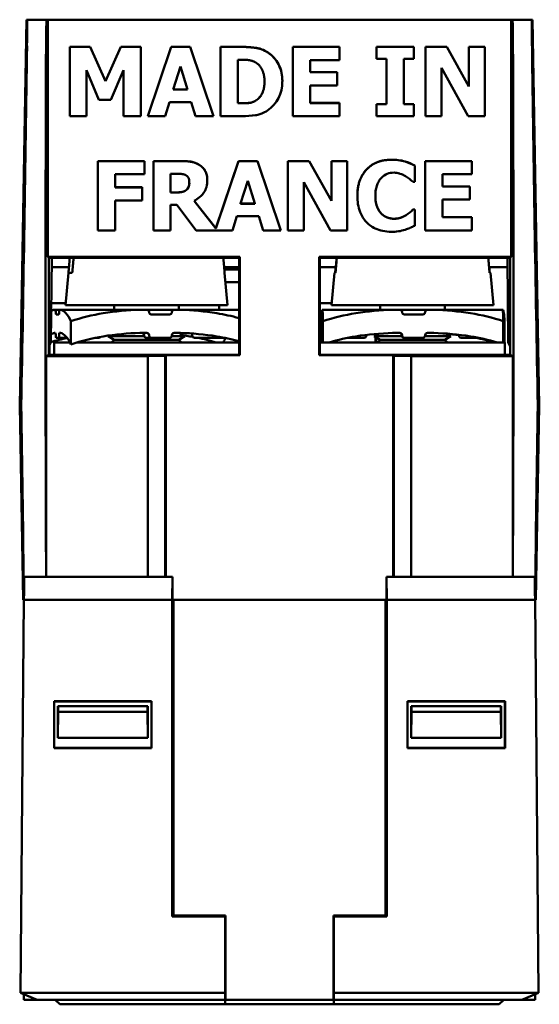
# Model space of a CAD drawing. Header units: millimetres. Extents: x 35 to 163, y 156 to 259.
# Tile 4 of 4: x 141 to 163, y 217 to 259. Entities that reach past the tile are written whole.
import ezdxf

# ---------------------------------------------------------------- set-up
doc = ezdxf.new("R2010")
doc.units = ezdxf.units.MM
doc.layers.add('Arêtes visibles(celduc)', color=7, linetype='Continuous', lineweight=50)

msp = doc.modelspace()

# ---------------------------------------------------------------- linework, layer by layer
at = {"layer": 'Arêtes visibles(celduc)'}
for p, q in [((140.615, 242.695), (140.906, 259.393)), ((140.922, 259.393), (140.906, 259.393)), ((140.925, 259.393), (140.922, 259.393)), ((141.78, 259.393), (140.925, 259.393)), ((141.783, 259.393), (141.78, 259.393)), ((141.828, 259.393), (141.783, 259.393)), ((161.875, 259.393), (141.828, 259.393)), ((141.829, 249.132), (141.828, 259.393)), ((161.875, 259.393), (161.874, 249.132)), ((161.92, 259.393), (161.875, 259.393)), ((161.924, 259.393), (161.92, 259.393)), ((162.778, 259.393), (161.924, 259.393)), ((162.782, 259.393), (162.778, 259.393)), ((162.797, 259.393), (162.782, 259.393)), ((163.088, 242.695), (162.797, 259.393)), ((142.789, 255.218), (142.789, 258.218)), ((142.789, 258.218), (143.657, 258.218)), ((142.789, 258.215), (143.657, 258.215)), ((143.657, 258.218), (143.657, 258.215)), ((143.657, 258.218), (144.323, 256.738)), ((143.657, 258.215), (144.323, 256.734)), ((144.323, 256.738), (144.984, 258.218)), ((144.323, 256.734), (144.984, 258.215)), ((144.984, 258.218), (144.984, 258.215)), ((144.984, 258.218), (145.852, 258.218)), ((144.984, 258.215), (145.852, 258.215)), ((145.852, 258.218), (145.852, 255.218)), ((146.151, 255.218), (147.165, 258.218)), ((146.152, 255.218), (147.165, 258.215)), ((147.165, 258.218), (147.987, 258.218)), ((147.165, 258.218), (147.165, 258.215)), ((147.165, 258.215), (147.987, 258.215)), ((147.987, 258.218), (149.001, 255.218)), ((147.987, 258.218), (147.987, 258.215)), ((147.987, 258.215), (149, 255.218)), ((149.3, 258.218), (150.228, 258.218)), ((149.3, 255.218), (149.3, 258.218)), ((149.3, 258.215), (150.228, 258.215)), ((152.424, 255.218), (152.424, 258.218)), ((152.424, 258.218), (154.451, 258.218)), ((152.424, 258.215), (154.451, 258.215)), ((154.451, 258.218), (154.451, 257.647)), ((156.049, 258.218), (157.663, 258.218)), ((156.049, 257.696), (156.049, 258.218)), ((156.049, 258.215), (157.663, 258.215)), ((157.663, 258.218), (157.663, 257.696)), ((158.164, 258.218), (159.087, 258.218)), ((158.164, 255.218), (158.164, 258.218)), ((158.164, 258.215), (159.087, 258.215)), ((159.087, 258.218), (159.087, 258.215)), ((159.087, 258.218), (160.045, 256.499)), ((159.087, 258.215), (160.045, 256.496)), ((160.045, 256.499), (160.045, 258.218)), ((160.045, 258.218), (160.733, 258.218)), ((160.045, 258.215), (160.733, 258.215)), ((160.733, 258.218), (160.733, 255.218)), ((147.566, 257.368), (147.258, 256.376)), ((147.873, 256.376), (147.566, 257.368)), ((150.068, 257.659), (150.053, 257.659)), ((150.053, 257.659), (150.053, 255.78)), ((153.172, 257.647), (153.172, 257.119)), ((154.451, 257.647), (153.172, 257.647)), ((156.479, 257.696), (156.049, 257.696)), ((156.479, 255.741), (156.479, 257.696)), ((157.232, 257.696), (157.232, 255.741)), ((157.663, 257.696), (157.232, 257.696)), ((158.852, 257.309), (158.852, 255.218)), ((160.009, 255.218), (158.852, 257.309)), ((144.044, 255.923), (143.499, 257.207)), ((143.499, 257.207), (143.499, 255.218)), ((145.104, 257.207), (144.559, 255.923)), ((145.104, 255.218), (145.104, 257.207)), ((153.172, 257.119), (154.352, 257.119)), ((153.172, 257.119), (153.172, 257.116)), ((153.172, 257.116), (154.352, 257.116)), ((154.352, 257.119), (154.352, 256.548)), ((144.323, 256.738), (144.323, 256.734)), ((151.203, 256.721), (151.203, 256.717)), ((154.352, 256.548), (153.172, 256.548)), ((153.172, 256.548), (153.172, 255.79)), ((160.045, 256.499), (160.045, 256.496)), ((147.258, 256.376), (147.258, 256.372)), ((147.258, 256.376), (147.873, 256.376)), ((147.258, 256.372), (147.873, 256.372)), ((147.873, 256.376), (147.873, 256.372)), ((144.559, 255.923), (144.044, 255.923)), ((147.095, 255.831), (146.905, 255.218)), ((148.038, 255.831), (147.095, 255.831)), ((148.225, 255.218), (148.038, 255.831)), ((150.053, 255.78), (150.068, 255.78)), ((150.053, 255.78), (150.053, 255.777)), ((150.053, 255.777), (150.068, 255.777)), ((153.172, 255.79), (154.451, 255.79)), ((153.172, 255.79), (153.172, 255.786)), ((153.172, 255.786), (154.451, 255.786)), ((154.451, 255.79), (154.451, 255.218)), ((156.049, 255.741), (156.479, 255.741)), ((156.049, 255.218), (156.049, 255.741)), ((156.049, 255.738), (156.479, 255.738)), ((156.479, 255.741), (156.479, 255.738)), ((157.232, 255.741), (157.232, 255.738)), ((157.232, 255.741), (157.663, 255.741)), ((157.232, 255.738), (157.663, 255.738)), ((157.663, 255.741), (157.663, 255.218)), ((143.499, 255.218), (142.789, 255.218)), ((145.852, 255.218), (145.104, 255.218)), ((146.905, 255.218), (146.151, 255.218)), ((149.001, 255.218), (148.225, 255.218)), ((150.238, 255.218), (149.3, 255.218)), ((154.451, 255.218), (152.424, 255.218)), ((157.663, 255.218), (156.049, 255.218)), ((158.852, 255.218), (158.164, 255.218)), ((160.733, 255.218), (160.009, 255.218)), ((143.997, 253.279), (146.006, 253.279)), ((143.997, 250.279), (143.997, 253.279)), ((143.997, 253.276), (146.006, 253.276)), ((146.006, 253.279), (146.006, 252.707)), ((146.395, 250.279), (146.395, 253.279)), ((146.395, 253.279), (147.6, 253.279)), ((146.395, 253.276), (147.6, 253.276)), ((149.096, 250.367), (150.08, 253.279)), ((149.096, 250.364), (150.08, 253.276)), ((150.08, 253.279), (150.08, 253.276)), ((150.08, 253.279), (150.902, 253.279)), ((150.08, 253.276), (150.902, 253.276)), ((150.902, 253.279), (151.916, 250.279)), ((150.902, 253.279), (150.902, 253.276)), ((150.902, 253.276), (151.915, 250.279)), ((152.215, 250.279), (152.215, 253.279)), ((152.215, 253.279), (153.138, 253.279)), ((152.215, 253.276), (153.138, 253.276)), ((153.138, 253.279), (153.138, 253.276)), ((153.138, 253.279), (154.096, 251.56)), ((153.138, 253.276), (154.096, 251.557)), ((154.096, 253.279), (154.784, 253.279)), ((154.096, 251.56), (154.096, 253.279)), ((154.096, 253.276), (154.784, 253.276)), ((154.784, 253.279), (154.784, 250.279)), ((157.285, 253.258), (157.285, 253.255)), ((157.704, 253.082), (157.704, 252.372)), ((158.149, 250.279), (158.149, 253.279)), ((158.149, 253.279), (160.177, 253.279)), ((158.149, 253.276), (160.177, 253.276)), ((160.177, 253.279), (160.177, 252.707)), ((146.006, 252.707), (144.746, 252.707)), ((144.746, 252.707), (144.746, 252.141)), ((147.396, 252.727), (147.143, 252.727)), ((147.143, 252.727), (147.143, 251.92)), ((160.177, 252.707), (158.898, 252.707)), ((158.898, 252.707), (158.898, 252.18)), ((147.953, 252.32), (147.953, 252.317)), ((147.955, 252.36), (147.955, 252.357)), ((150.481, 252.428), (150.172, 251.436)), ((150.788, 251.436), (150.481, 252.428)), ((152.903, 252.369), (152.903, 250.279)), ((154.06, 250.279), (152.903, 252.369)), ((157.704, 252.372), (157.629, 252.372)), ((144.746, 252.141), (145.906, 252.141)), ((144.746, 252.141), (144.746, 252.138)), ((144.746, 252.138), (145.906, 252.138)), ((145.906, 252.141), (145.906, 251.57)), ((147.143, 251.92), (147.36, 251.92)), ((147.143, 251.92), (147.143, 251.917)), ((147.143, 251.917), (147.36, 251.917)), ((147.812, 252.02), (147.812, 252.017)), ((155.997, 251.774), (155.997, 251.771)), ((158.898, 252.18), (160.077, 252.18)), ((158.898, 252.18), (158.898, 252.177)), ((158.898, 252.177), (160.077, 252.177)), ((160.077, 252.18), (160.077, 251.608)), ((145.906, 251.57), (144.746, 251.57)), ((144.746, 251.57), (144.746, 250.279)), ((147.416, 251.38), (147.143, 251.38)), ((147.143, 251.38), (147.143, 250.279)), ((148.249, 250.279), (147.416, 251.38)), ((148.157, 251.555), (149.096, 250.367)), ((148.157, 251.555), (148.157, 251.552)), ((148.157, 251.552), (149.096, 250.364)), ((150.172, 251.436), (150.788, 251.436)), ((150.172, 251.436), (150.172, 251.433)), ((150.172, 251.433), (150.788, 251.433)), ((150.788, 251.436), (150.788, 251.433)), ((154.096, 251.56), (154.096, 251.557)), ((160.077, 251.608), (158.898, 251.608)), ((158.898, 251.608), (158.898, 250.85)), ((157.325, 250.942), (157.325, 250.939)), ((157.623, 251.183), (157.704, 251.183)), ((157.623, 251.183), (157.623, 251.18)), ((157.623, 251.18), (157.704, 251.18)), ((157.704, 251.183), (157.704, 250.478)), ((150.01, 250.891), (149.82, 250.279)), ((150.953, 250.891), (150.01, 250.891)), ((151.14, 250.279), (150.953, 250.891)), ((158.898, 250.85), (160.177, 250.85)), ((158.898, 250.85), (158.898, 250.847)), ((158.898, 250.847), (160.177, 250.847)), ((160.177, 250.85), (160.177, 250.279)), ((144.746, 250.279), (143.997, 250.279)), ((147.143, 250.279), (146.395, 250.279)), ((149.82, 250.279), (148.249, 250.279)), ((149.096, 250.367), (149.096, 250.364)), ((151.916, 250.279), (151.14, 250.279)), ((152.903, 250.279), (152.215, 250.279)), ((154.784, 250.279), (154.06, 250.279)), ((160.177, 250.279), (158.149, 250.279)), ((141.829, 249.132), (150.141, 249.132)), ((141.829, 249.132), (141.869, 249.093)), ((141.869, 249.093), (141.998, 249.093)), ((141.869, 249.093), (141.869, 245.252)), ((141.966, 245.42), (141.998, 249.093)), ((141.998, 249.093), (150.102, 249.093)), ((150.102, 249.093), (150.141, 249.132)), ((150.102, 249.093), (150.102, 244.893)), ((150.141, 249.132), (150.14, 244.874)), ((153.563, 249.132), (161.874, 249.132)), ((153.602, 249.093), (153.563, 249.132)), ((153.563, 244.874), (153.563, 249.132)), ((161.706, 249.093), (153.602, 249.093)), ((153.602, 244.893), (153.602, 249.093)), ((161.835, 249.093), (161.706, 249.093)), ((161.706, 249.093), (161.738, 245.42)), ((161.835, 249.093), (161.874, 249.132)), ((161.835, 245.252), (161.835, 249.093)), ((142.746, 248.683), (141.994, 248.683)), ((142.724, 248.444), (142.602, 247.044)), ((142.724, 248.444), (142.889, 248.444)), ((150.102, 248.683), (149.458, 248.683)), ((149.476, 248.584), (150.102, 248.584)), ((149.479, 248.444), (149.479, 248.444)), ((149.479, 248.444), (149.602, 247.044)), ((149.971, 248.584), (149.945, 248.683)), ((153.602, 248.683), (154.286, 248.683)), ((154.224, 248.444), (154.102, 247.044)), ((154.224, 248.444), (154.274, 248.444)), ((160.917, 248.683), (161.709, 248.683)), ((160.938, 248.444), (160.979, 248.444)), ((160.979, 248.444), (161.102, 247.044)), ((149.514, 248.043), (150.102, 248.043)), ((142.026, 247.134), (142.61, 247.134)), ((153.602, 247.134), (154.11, 247.134)), ((142.113, 246.844), (142.156, 246.844)), ((142.156, 246.844), (142.335, 246.844)), ((142.335, 246.844), (142.378, 246.844)), ((145.805, 246.844), (142.378, 246.844)), ((149.602, 247.044), (142.602, 247.044)), ((144.702, 246.844), (144.702, 247.044)), ((145.805, 246.844), (146.11, 246.844)), ((146.11, 246.844), (147.086, 246.844)), ((147.086, 246.844), (147.296, 246.844)), ((147.296, 246.844), (147.563, 246.844)), ((147.502, 246.844), (147.502, 247.044)), ((150.091, 246.844), (147.563, 246.844)), ((149.247, 246.844), (149.247, 247.044)), ((153.695, 246.844), (153.697, 246.844)), ((153.697, 246.844), (153.707, 246.844)), ((153.707, 246.844), (153.709, 246.844)), ((156.744, 246.844), (153.709, 246.844)), ((161.102, 247.044), (154.102, 247.044)), ((156.202, 246.844), (156.202, 247.044)), ((156.744, 246.844), (157.052, 246.844)), ((157.052, 246.844), (158.241, 246.844)), ((158.241, 246.844), (158.252, 246.844)), ((158.252, 246.844), (158.521, 246.844)), ((161.509, 246.844), (158.521, 246.844)), ((159.002, 246.844), (159.002, 247.044)), ((161.52, 246.844), (161.509, 246.844)), ((142.305, 246.644), (142.186, 246.644)), ((142.828, 245.346), (142.828, 246.346)), ((147.099, 246.644), (146.308, 246.644)), ((153.602, 246.593), (153.678, 246.593)), ((153.671, 245.434), (153.671, 246.346)), ((153.705, 246.644), (153.699, 246.644)), ((153.732, 245.434), (153.732, 246.346)), ((158.052, 246.644), (157.252, 246.644)), ((161.532, 245.434), (161.532, 246.346)), ((161.586, 245.434), (161.586, 246.346)), ((142.156, 245.844), (142.113, 245.844)), ((142.378, 245.844), (142.335, 245.844)), ((146.11, 245.844), (145.805, 245.844)), ((147.563, 245.844), (147.296, 245.844)), ((147.502, 245.844), (147.757, 245.696)), ((153.697, 245.844), (153.695, 245.844)), ((153.709, 245.844), (153.707, 245.844)), ((156.14, 245.808), (155.946, 245.696)), ((157.052, 245.844), (156.744, 245.844)), ((158.521, 245.844), (158.252, 245.844)), ((159.054, 245.814), (159.257, 245.696)), ((141.966, 245.42), (141.869, 245.252)), ((142.102, 245.434), (142.787, 245.434)), ((142.102, 245.434), (142.102, 244.893)), ((142.171, 245.744), (142.171, 245.734)), ((142.186, 245.634), (142.305, 245.634)), ((142.666, 245.634), (142.305, 245.634)), ((142.32, 245.744), (142.32, 245.734)), ((143.098, 245.434), (146.102, 245.434)), ((143.901, 245.634), (144.041, 245.634)), ((144.513, 245.735), (144.446, 245.696)), ((146, 245.696), (144.446, 245.696)), ((144.702, 245.549), (144.446, 245.696)), ((144.702, 245.549), (144.587, 245.434)), ((147.502, 245.549), (144.702, 245.549)), ((145.992, 245.734), (145.992, 245.744)), ((146.092, 245.634), (146.097, 245.634)), ((146.308, 245.634), (146.097, 245.634)), ((146.102, 245.434), (150.102, 245.434)), ((146.209, 245.744), (146.209, 245.734)), ((146.308, 245.634), (147.099, 245.634)), ((147.757, 245.696), (147.19, 245.696)), ((147.197, 245.744), (147.197, 245.734)), ((147.502, 245.549), (147.757, 245.696)), ((147.502, 245.549), (147.617, 245.434)), ((148.079, 245.734), (148.079, 245.744)), ((148.179, 245.634), (148.638, 245.634)), ((149.467, 245.634), (148.638, 245.634)), ((153.602, 245.434), (157.602, 245.434)), ((153.698, 245.744), (153.698, 245.734)), ((153.699, 245.634), (153.705, 245.634)), ((153.724, 245.634), (153.705, 245.634)), ((153.706, 245.744), (153.706, 245.734)), ((155.116, 245.634), (154.818, 245.634)), ((155.116, 245.634), (155.513, 245.634)), ((155.613, 245.734), (155.613, 245.744)), ((157.148, 245.696), (155.946, 245.696)), ((156.202, 245.549), (155.946, 245.696)), ((155.997, 245.793), (155.997, 245.725)), ((156.115, 245.793), (155.997, 245.793)), ((155.997, 245.667), (155.997, 245.434)), ((156.026, 245.793), (156.026, 245.742)), ((156.026, 245.651), (156.026, 245.434)), ((156.202, 245.549), (156.087, 245.434)), ((159.002, 245.549), (156.202, 245.549)), ((157.141, 245.734), (157.141, 245.744)), ((157.152, 245.744), (157.152, 245.734)), ((157.252, 245.634), (157.241, 245.634)), ((157.241, 245.634), (157.241, 245.634)), ((157.252, 245.634), (158.052, 245.634)), ((157.602, 245.434), (161.602, 245.434)), ((159.257, 245.696), (158.144, 245.696)), ((158.152, 245.744), (158.152, 245.734)), ((159.002, 245.549), (159.257, 245.696)), ((159.002, 245.549), (159.117, 245.434)), ((159.609, 245.734), (159.609, 245.744)), ((159.609, 245.734), (159.609, 245.744)), ((159.709, 245.634), (159.709, 245.634)), ((159.709, 245.634), (160.112, 245.634)), ((160.447, 245.634), (160.112, 245.634)), ((161.602, 245.434), (161.602, 244.893)), ((161.835, 245.252), (161.738, 245.42)), ((141.869, 245.252), (141.869, 244.893)), ((141.874, 244.893), (141.869, 245.193)), ((141.897, 244.893), (141.897, 245.301)), ((161.835, 245.193), (161.83, 244.893)), ((161.835, 244.893), (161.835, 245.252)), ((141.869, 244.893), (141.758, 244.838)), ((146.151, 244.838), (141.758, 244.838)), ((141.758, 244.838), (141.759, 235.293)), ((141.869, 244.893), (150.102, 244.893)), ((146.151, 244.838), (146.907, 244.845)), ((146.151, 235.293), (146.151, 244.838)), ((146.937, 244.874), (146.907, 244.845)), ((146.907, 244.845), (146.907, 235.293)), ((146.937, 235.293), (146.937, 244.874)), ((150.14, 244.874), (146.937, 244.874)), ((150.102, 244.893), (150.14, 244.874)), ((153.602, 244.893), (153.563, 244.874)), ((156.766, 244.874), (153.563, 244.874)), ((161.835, 244.893), (153.602, 244.893)), ((156.796, 244.845), (156.766, 244.874)), ((156.766, 235.293), (156.766, 244.874)), ((156.796, 244.845), (157.553, 244.838)), ((156.796, 235.293), (156.796, 244.845)), ((157.553, 244.838), (157.553, 235.293)), ((161.946, 244.838), (157.553, 244.838)), ((161.835, 244.893), (161.946, 244.838)), ((161.944, 235.293), (161.946, 244.838)), ((140.681, 242.695), (140.615, 242.695)), ((140.762, 234.293), (140.615, 242.695)), ((162.942, 234.293), (163.088, 242.695)), ((163.088, 242.695), (163.023, 242.695)), ((140.809, 235.293), (140.8, 234.293)), ((140.809, 235.293), (147.218, 235.293)), ((147.209, 234.293), (147.218, 235.293)), ((147.218, 235.293), (147.22, 235.293)), ((147.22, 235.293), (147.22, 234.293)), ((156.485, 235.293), (156.484, 235.293)), ((156.484, 235.293), (156.484, 234.293)), ((162.895, 235.293), (156.485, 235.293)), ((156.494, 234.293), (156.485, 235.293)), ((162.895, 235.293), (162.903, 234.293)), ((140.807, 235.113), (140.79, 235.113)), ((140.802, 234.463), (140.79, 235.113)), ((162.913, 235.113), (162.896, 235.113)), ((162.902, 234.463), (162.913, 235.113)), ((140.652, 217.293), (140.8, 234.293)), ((140.762, 234.293), (140.8, 234.293)), ((140.8, 234.293), (147.209, 234.293)), ((147.208, 220.593), (147.209, 234.293)), ((147.22, 220.605), (147.22, 234.293)), ((147.22, 234.293), (147.262, 234.293)), ((147.262, 234.293), (156.442, 234.293)), ((147.262, 234.293), (147.262, 220.605)), ((156.442, 234.293), (156.484, 234.293)), ((156.442, 234.293), (156.442, 220.605)), ((156.484, 234.293), (156.484, 220.605)), ((162.903, 234.293), (156.494, 234.293)), ((156.495, 220.593), (156.494, 234.293)), ((163.052, 217.293), (162.903, 234.293)), ((162.942, 234.293), (162.903, 234.293)), ((142.11, 229.894), (142.099, 229.905)), ((142.099, 229.905), (142.099, 227.882)), ((146.321, 229.905), (142.099, 229.905)), ((142.11, 227.893), (142.11, 229.894)), ((142.11, 229.894), (146.311, 229.894)), ((142.265, 228.322), (142.265, 229.693)), ((142.277, 229.693), (142.265, 229.693)), ((146.143, 229.693), (142.277, 229.693)), ((142.277, 229.451), (142.277, 229.693)), ((146.143, 229.693), (146.144, 229.451)), ((146.155, 229.693), (146.143, 229.693)), ((146.155, 229.693), (146.155, 228.322)), ((146.311, 229.894), (146.321, 229.905)), ((146.311, 229.894), (146.311, 227.893)), ((146.321, 227.882), (146.321, 229.905)), ((157.393, 229.894), (157.382, 229.905)), ((157.382, 227.882), (157.382, 229.905)), ((157.382, 229.905), (161.605, 229.905)), ((157.393, 227.893), (157.393, 229.894)), ((157.393, 229.894), (161.594, 229.894)), ((157.548, 228.322), (157.549, 229.693)), ((157.56, 229.693), (157.549, 229.693)), ((157.56, 229.451), (157.56, 229.693)), ((157.56, 229.693), (161.427, 229.693)), ((161.427, 229.693), (161.427, 229.451)), ((161.427, 229.693), (161.438, 229.693)), ((161.438, 229.693), (161.438, 228.322)), ((161.594, 229.894), (161.605, 229.905)), ((161.594, 229.894), (161.594, 227.893)), ((161.605, 229.905), (161.605, 227.882)), ((142.265, 228.322), (142.277, 229.451)), ((146.144, 229.451), (142.277, 229.451)), ((146.144, 229.451), (146.155, 228.322)), ((157.548, 228.322), (157.56, 229.451)), ((157.56, 229.451), (161.427, 229.451)), ((161.427, 229.451), (161.438, 228.322)), ((146.155, 228.322), (142.265, 228.322)), ((161.438, 228.322), (157.548, 228.322)), ((142.11, 227.893), (142.099, 227.882)), ((142.099, 227.882), (146.321, 227.882)), ((146.311, 227.893), (142.11, 227.893)), ((146.321, 227.882), (146.311, 227.893)), ((157.382, 227.882), (157.393, 227.893)), ((161.605, 227.882), (157.382, 227.882)), ((161.594, 227.893), (157.393, 227.893)), ((161.594, 227.893), (161.605, 227.882)), ((147.22, 220.605), (147.208, 220.593)), ((149.502, 220.593), (147.208, 220.593)), ((147.262, 220.605), (147.22, 220.605)), ((149.522, 220.639), (147.262, 220.639)), ((149.502, 220.637), (149.502, 220.593)), ((149.502, 220.593), (149.502, 217.293)), ((149.522, 216.993), (149.522, 220.639)), ((154.182, 220.639), (154.182, 216.993)), ((156.442, 220.639), (154.182, 220.639)), ((154.202, 220.637), (154.202, 220.593)), ((154.202, 220.593), (154.202, 217.293)), ((154.202, 220.593), (156.495, 220.593)), ((156.484, 220.605), (156.442, 220.605)), ((156.484, 220.605), (156.495, 220.593)), ((140.652, 217.293), (141.372, 216.993)), ((140.652, 217.293), (149.502, 217.293)), ((149.502, 217.293), (149.502, 216.993)), ((154.202, 217.293), (154.202, 216.993)), ((163.052, 217.293), (154.202, 217.293)), ((163.052, 217.293), (162.332, 216.993)), ((140.8, 217.232), (140.8, 216.993)), ((141.372, 216.993), (140.8, 216.993)), ((149.502, 216.993), (141.372, 216.993)), ((142.352, 216.793), (142.152, 216.993)), ((149.502, 216.793), (149.502, 216.993)), ((154.182, 216.993), (149.522, 216.993)), ((154.202, 216.793), (154.202, 216.993)), ((162.332, 216.993), (154.202, 216.993)), ((161.552, 216.993), (161.352, 216.793)), ((162.903, 216.993), (162.332, 216.993)), ((162.903, 217.232), (162.903, 216.993)), ((142.352, 216.793), (149.502, 216.793)), ((154.202, 216.793), (149.502, 216.793)), ((161.352, 216.793), (154.202, 216.793))]:
    msp.add_line(p, q, dxfattribs=at)
for centre, radius, start, end in [((149.476, 248.384), 0.2, 90, 92.5889), ((142.026, 247.034), 0.1, 90, 116.7728), ((145.892, 245.744), 0.1, 0, 90), ((147.979, 245.744), 0.1, 0, 46.8385), ((157.041, 245.744), 0.1, 0, 90), ((144.041, 245.734), 0.1, 270, 323.8641), ((146.092, 245.734), 0.1, 180, 270), ((148.179, 245.734), 0.1, 180, 270), ((155.513, 245.734), 0.1, 270, 0), ((155.713, 245.744), 0.1, 172.2396, 180), ((157.241, 245.734), 0.1, 180, 270), ((159.509, 245.744), 0.1, 0, 10.6523), ((159.509, 245.744), 0.1, 0, 6.4842), ((159.709, 245.734), 0.1, 180, 270), ((159.709, 245.734), 0.1, 180, 270)]:
    msp.add_arc(centre, radius, start, end, dxfattribs=at)
for centre, major_axis, ratio, start_param, end_param in [((140.899, 257.893), (0.026, 1.5), 0.017452, 4.957748, 6.28349), ((141.78, 257.893), (0, 1.5), 0.017457, 6.283183, 7.608924), ((161.924, 257.893), (0, 1.5), 0.017457, 4.957446, 6.283188), ((162.804, 257.893), (-0.026, 1.5), 0.017452, 6.282881, 7.608622), ((139.935, 246.843), (0.821, 47.046), 0.017452, 4.624409, 4.957748), ((142.553, 246.843), (-0.007, 47.046), 0.017457, 1.325739, 1.818831), ((161.15, 246.843), (-0.007, -47.046), 0.017457, 1.322761, 1.815854), ((163.769, 246.843), (0.821, -47.046), 0.017452, 4.46703, 4.800369), ((150.529, 256.665), (0, -1.444), 0.999962, 0.585446, 1.605775), ((150.529, 256.661), (1.444, 0), 0.999962, 0.001137, 0.035064), ((150.529, 256.661), (-1.444, 0), 0.999962, 2.156243, 2.157453), ((156.724, 251.295), (0, -2.042), 0.999962, 2.863071, 3.15805), ((156.724, 251.292), (2.042, 0), 0.999962, 1.292258, 1.587258), ((156.543, 250.962), (0, -2.417), 0.999962, 2.640491, 2.828826), ((156.543, 250.959), (2.417, 0), 0.999962, 1.069695, 1.258016), ((147.547, 252.32), (0.406, 0), 0.999962, 5.437807, 6.378413), ((147.547, 252.317), (0.406, 0), 0.999962, 5.437807, 6.283185), ((156.709, 252.016), (0, 1.237), 0.999962, 3.662699, 3.973927), ((156.709, 252.013), (1.237, 0), 0.999962, 5.233711, 5.544723), ((156.669, 252.224), (0, -2.013), 0.999962, 0.009759, 0.312824), ((142.156, 246.744), (0, 0.1), 0.149301, 4.712389, 6.283185), ((142.186, 246.744), (0, -0.1), 0.149301, 4.712389, 6.283185), ((142.305, 246.744), (0, -0.1), 0.149301, 0, 1.570796), ((142.335, 246.744), (0, 0.1), 0.149301, 0, 1.570796), ((146.11, 246.744), (0, 0.1), 0.988792, 4.712389, 6.283185), ((146.308, 246.744), (0, -0.1), 0.988792, 4.712389, 6.283185), ((147.099, 246.744), (0, -0.1), 0.988792, 0, 1.570796), ((147.296, 246.744), (0, 0.1), 0.988792, 0, 1.570796), ((153.697, 246.744), (0, 0.1), 0.007857, 4.712389, 6.283185), ((153.699, 246.744), (0, -0.1), 0.007857, 4.712389, 6.283185), ((153.705, 246.744), (0, -0.1), 0.007857, 0, 1.570796), ((153.707, 246.744), (0, 0.1), 0.007857, 0, 1.570796), ((157.052, 246.744), (0, 0.1), 0.999969, 4.712389, 6.283185), ((157.252, 246.744), (0, -0.1), 0.999969, 4.712389, 6.283185), ((158.052, 246.744), (0, -0.1), 0.999969, 0, 1.570796), ((158.252, 246.744), (0, 0.1), 0.999969, 0, 1.570796), ((142.156, 245.744), (0, 0.1), 0.149301, 4.712389, 6.283185), ((142.335, 245.744), (0, 0.1), 0.149301, 0, 1.570796), ((146.11, 245.744), (0, 0.1), 0.988792, 4.712389, 6.283185), ((147.296, 245.744), (0, 0.1), 0.988792, 0, 1.570796), ((153.697, 245.744), (0, 0.1), 0.007857, 4.712389, 6.283185), ((153.707, 245.744), (0, 0.1), 0.007857, 0, 1.570796), ((157.052, 245.744), (0, 0.1), 0.999969, 4.712389, 6.283185), ((158.252, 245.744), (0, 0.1), 0.999969, 0, 1.570796), ((142.186, 245.734), (0, -0.1), 0.149301, 4.712389, 6.283185), ((142.305, 245.734), (0, -0.1), 0.149301, 0, 1.570796), ((146.308, 245.734), (0, -0.1), 0.988792, 4.712389, 6.283185), ((147.099, 245.734), (0, -0.1), 0.988792, 0, 1.570796), ((153.699, 245.734), (0, -0.1), 0.007857, 4.712389, 6.283185), ((153.705, 245.734), (0, -0.1), 0.007857, 0, 1.570796), ((157.252, 245.734), (0, -0.1), 0.999969, 4.712389, 6.283185), ((158.052, 245.734), (0, -0.1), 0.999969, 0, 1.570796), ((139.79, 246.843), (-0.821, 47.046), 0.017452, 4.4601, 4.6238), ((163.913, 246.843), (-0.821, -47.046), 0.017452, 4.800978, 4.964678), ((151.852, 220.637), (2.35, 0), 0.008727, 3.011088, 3.141593), ((151.852, 220.637), (2.35, 0), 0.008727, 0, 0.130505)]:
    msp.add_ellipse(centre, major_axis=major_axis, ratio=ratio, start_param=start_param, end_param=end_param, dxfattribs=at)
for points, degree, knots in [([(150.228, 258.218), (150.423, 258.218), (150.619, 258.207), (150.858, 258.173), (150.959, 258.158), (151.174, 258.077), (151.259, 258.034), (151.339, 257.982)], 3, [0.000001, 0.000001, 0.000001, 0.000001, 0.05829544, 0.05829544, 0.07236627, 0.07236627, 0.08245152, 0.08245152, 0.08245152, 0.08245152]), ([(151.339, 257.982), (151.444, 257.915), (151.537, 257.836), (151.618, 257.743), (151.692, 257.66), (151.754, 257.567), (151.805, 257.472), (151.81, 257.462), (151.816, 257.451), (151.821, 257.441), (151.927, 257.229), (151.976, 256.989), (151.976, 256.716)], 3, [0, 0, 0, 0, 0.25, 0.25, 0.25, 0.475712, 0.475712, 0.475712, 0.5, 0.5, 0.5, 1, 1, 1, 1]), ([(151.339, 257.979), (151.634, 257.789), (151.976, 257.149), (151.976, 256.715)], 2, [0, 0, 0, 1, 1.996412, 1.996412, 1.996412]), ([(151.327, 255.461), (151.251, 255.406), (151.169, 255.364), (150.96, 255.285), (150.859, 255.268), (150.623, 255.231), (150.43, 255.218), (150.238, 255.218)], 3, [0.0002993, 0.0002993, 0.0002993, 0.0002993, 0.0284279, 0.0284279, 0.0683871, 0.0683871, 0.2288403, 0.2288403, 0.2288403, 0.2288403]), ([(147.6, 253.279), (147.735, 253.279), (147.879, 253.272), (148.089, 253.239), (148.225, 253.212), (148.378, 253.118)], 3, [0.000001, 0.000001, 0.000001, 0.000001, 0.04050135, 0.04050135, 0.0634367, 0.0634367, 0.0634367, 0.0634367]), ([(148.378, 253.118), (148.433, 253.083), (148.483, 253.043), (148.589, 252.932), (148.625, 252.872), (148.673, 252.787), (148.693, 252.728), (148.722, 252.598), (148.728, 252.526), (148.728, 252.455)], 3, [0.000001, 0.000001, 0.000001, 0.000001, 0.0195111, 0.0195111, 0.0459158, 0.0459158, 0.0927547, 0.0927547, 0.1461124, 0.1461124, 0.1461124, 0.1461124]), ([(148.378, 253.115), (148.539, 253.013), (148.728, 252.696), (148.728, 252.455)], 2, [0, 0, 0, 1, 1.993901, 1.993901, 1.993901]), ([(155.219, 251.776), (155.219, 252.003), (155.25, 252.231), (155.392, 252.615), (155.484, 252.768), (155.724, 253.029), (155.86, 253.13), (156.117, 253.249), (156.223, 253.282), (156.449, 253.327), (156.57, 253.337), (156.69, 253.337)], 3, [0.000001, 0.000001, 0.000001, 0.000001, 0.0680412, 0.0680412, 0.1226864, 0.1226864, 0.1743956, 0.1743956, 0.2076602, 0.2076602, 0.2437463, 0.2437463, 0.2437463, 0.2437463]), ([(155.219, 251.776), (155.22, 252.486), (156.014, 253.334), (156.69, 253.334)], 2, [0.002044, 0.002044, 0.002044, 1, 2, 2, 2]), ([(156.809, 252.775), (156.7, 252.775), (156.6, 252.758), (156.512, 252.724), (156.421, 252.69), (156.335, 252.63), (156.253, 252.544)], 3, [0, 0, 0, 0, 0.491417, 0.491417, 0.491417, 1, 1, 1, 1]), ([(157.303, 252.62), (157.262, 252.646), (157.218, 252.669), (157.17, 252.691), (157.137, 252.706), (157.105, 252.719), (157.073, 252.73), (157.059, 252.736), (157.044, 252.74), (157.03, 252.745), (156.961, 252.765), (156.887, 252.775), (156.809, 252.775)], 3, [0, 0, 0, 0, 0.285714, 0.285714, 0.285714, 0.482403, 0.482403, 0.482403, 0.571429, 0.571429, 0.571429, 1, 1, 1, 1]), ([(157.629, 252.372), (157.586, 252.409), (157.512, 252.471), (157.416, 252.547), (157.36, 252.585), (157.303, 252.62)], 3, [0.000001, 0.000001, 0.000001, 0.000001, 0.01712226, 0.01712226, 0.03796572, 0.03796572, 0.03796572, 0.03796572]), ([(148.728, 252.455), (148.728, 252.353), (148.718, 252.251), (148.669, 252.066), (148.634, 251.985), (148.556, 251.872), (148.498, 251.793), (148.324, 251.648), (148.243, 251.597), (148.157, 251.555)], 3, [0.000001, 0.000001, 0.000001, 0.000001, 0.03037968, 0.03037968, 0.05723165, 0.05723165, 0.07131537, 0.07131537, 0.08168197, 0.08168197, 0.08168197, 0.08168197]), ([(156.253, 252.544), (156.21, 252.5), (156.173, 252.45), (156.104, 252.327), (156.075, 252.255), (156.013, 252.064), (155.997, 251.917), (155.997, 251.774)], 3, [0.000001, 0.000001, 0.000001, 0.000001, 0.0185023, 0.0185023, 0.0424198, 0.0424198, 0.101832, 0.101832, 0.101832, 0.101832]), ([(156.688, 250.211), (156.562, 250.22), (156.439, 250.231), (156.204, 250.278), (156.094, 250.312), (155.813, 250.444), (155.689, 250.551), (155.488, 250.765), (155.402, 250.905), (155.252, 251.286), (155.219, 251.533), (155.219, 251.776)], 3, [0.0004461, 0.0004461, 0.0004461, 0.0004461, 0.0382162, 0.0382162, 0.0732265, 0.0732265, 0.1324585, 0.1324585, 0.2103365, 0.2103365, 0.3236859, 0.3236859, 0.3236859, 0.3236859]), ([(155.997, 251.774), (155.997, 251.705), (156.001, 251.64), (156.008, 251.576), (156.019, 251.481), (156.038, 251.389), (156.072, 251.303), (156.097, 251.238), (156.128, 251.174), (156.168, 251.114), (156.198, 251.071), (156.23, 251.031), (156.267, 250.996)], 3, [0, 0, 0, 0, 0.228571, 0.228571, 0.228571, 0.562651, 0.562651, 0.562651, 0.816327, 0.816327, 0.816327, 1, 1, 1, 1]), ([(156.267, 250.996), (156.304, 250.96), (156.344, 250.927), (156.43, 250.873), (156.474, 250.851), (156.567, 250.817), (156.674, 250.782), (156.814, 250.782)], 3, [0.000001, 0.000001, 0.000001, 0.000001, 0.01547703, 0.01547703, 0.03040549, 0.03040549, 0.0452068, 0.0452068, 0.0452068, 0.0452068]), ([(156.814, 250.782), (156.907, 250.782), (156.997, 250.796), (157.116, 250.838), (157.227, 250.878), (157.325, 250.942)], 3, [0.000001, 0.000001, 0.000001, 0.000001, 0.02772253, 0.02772253, 0.03796864, 0.03796864, 0.03796864, 0.03796864]), ([(157.704, 250.478), (157.632, 250.444), (157.571, 250.416), (157.513, 250.39), (157.506, 250.387), (157.5, 250.384), (157.493, 250.382), (157.43, 250.354), (157.36, 250.329), (157.288, 250.308)], 3, [0, 0, 0, 0, 0.446826, 0.446826, 0.446826, 0.5, 0.5, 0.5, 1, 1, 1, 1]), ([(142.828, 246.346), (142.76, 246.498), (142.688, 246.615), (142.537, 246.778), (142.456, 246.823), (142.378, 246.844)], 3, [-2.4885985, -2.4885985, -2.4885985, -2.4885985, -2.3518723, -2.3518723, -2.2033719, -2.2033719, -2.2033719, -2.2033719]), ([(145.805, 246.844), (145.288, 246.823), (144.755, 246.778), (143.75, 246.615), (143.276, 246.498), (142.828, 246.346)], 3, [-2.0309178, -2.0309178, -2.0309178, -2.0309178, -1.8824174, -1.8824174, -1.7456912, -1.7456912, -1.7456912, -1.7456912]), ([(150.102, 246.483), (149.787, 246.57), (149.464, 246.64), (148.613, 246.778), (148.08, 246.823), (147.563, 246.844)], 3, [-2.4447038, -2.4447038, -2.4447038, -2.4447038, -2.3518723, -2.3518723, -2.2033719, -2.2033719, -2.2033719, -2.2033719]), ([(153.695, 246.844), (153.691, 246.823), (153.686, 246.778), (153.678, 246.615), (153.675, 246.498), (153.671, 246.346)], 3, [-2.0309178, -2.0309178, -2.0309178, -2.0309178, -1.8824174, -1.8824174, -1.7456912, -1.7456912, -1.7456912, -1.7456912]), ([(153.732, 246.346), (153.729, 246.498), (153.725, 246.615), (153.717, 246.778), (153.713, 246.823), (153.709, 246.844)], 3, [-2.4885985, -2.4885985, -2.4885985, -2.4885985, -2.3518723, -2.3518723, -2.2033719, -2.2033719, -2.2033719, -2.2033719]), ([(156.744, 246.844), (156.221, 246.823), (155.682, 246.778), (154.665, 246.615), (154.186, 246.498), (153.732, 246.346)], 3, [-2.0309178, -2.0309178, -2.0309178, -2.0309178, -1.8824174, -1.8824174, -1.7456912, -1.7456912, -1.7456912, -1.7456912]), ([(161.532, 246.346), (161.079, 246.498), (160.6, 246.615), (159.583, 246.778), (159.044, 246.823), (158.521, 246.844)], 3, [-2.4885985, -2.4885985, -2.4885985, -2.4885985, -2.3518723, -2.3518723, -2.2033719, -2.2033719, -2.2033719, -2.2033719]), ([(161.509, 246.844), (161.513, 246.823), (161.517, 246.778), (161.525, 246.615), (161.529, 246.498), (161.532, 246.346)], 3, [-2.0309178, -2.0309178, -2.0309178, -2.0309178, -1.8824174, -1.8824174, -1.7456912, -1.7456912, -1.7456912, -1.7456912]), ([(161.52, 246.844), (161.532, 246.823), (161.543, 246.778), (161.565, 246.615), (161.576, 246.498), (161.586, 246.346)], 3, [-2.0309178, -2.0309178, -2.0309178, -2.0309178, -1.8824174, -1.8824174, -1.7456912, -1.7456912, -1.7456912, -1.7456912]), ([(142.828, 245.346), (142.76, 245.498), (142.688, 245.615), (142.537, 245.778), (142.456, 245.823), (142.378, 245.844)], 3, [-2.4885985, -2.4885985, -2.4885985, -2.4885985, -2.3518723, -2.3518723, -2.2033719, -2.2033719, -2.2033719, -2.2033719]), ([(145.805, 245.844), (145.288, 245.823), (144.755, 245.778), (143.75, 245.615), (143.276, 245.498), (142.828, 245.346)], 3, [-2.0309178, -2.0309178, -2.0309178, -2.0309178, -1.8824174, -1.8824174, -1.7456912, -1.7456912, -1.7456912, -1.7456912]), ([(150.102, 245.483), (149.787, 245.57), (149.464, 245.64), (148.613, 245.778), (148.08, 245.823), (147.563, 245.844)], 3, [-2.4447038, -2.4447038, -2.4447038, -2.4447038, -2.3518723, -2.3518723, -2.2033719, -2.2033719, -2.2033719, -2.2033719]), ([(153.695, 245.844), (153.691, 245.822), (153.686, 245.778), (153.679, 245.63), (153.676, 245.545), (153.673, 245.434)], 3, [-2.0309178, -2.0309178, -2.0309178, -2.0309178, -1.8824174, -1.8824174, -1.7729182, -1.7729182, -1.7729182, -1.7729182]), ([(153.73, 245.434), (153.727, 245.545), (153.724, 245.63), (153.717, 245.778), (153.713, 245.823), (153.709, 245.844)], 3, [-2.4613648, -2.4613648, -2.4613648, -2.4613648, -2.3518723, -2.3518723, -2.2033719, -2.2033719, -2.2033719, -2.2033719]), ([(156.744, 245.844), (156.221, 245.822), (155.682, 245.778), (154.762, 245.63), (154.376, 245.545), (154.006, 245.434)], 3, [-2.0309178, -2.0309178, -2.0309178, -2.0309178, -1.8824174, -1.8824174, -1.7729182, -1.7729182, -1.7729182, -1.7729182]), ([(161.259, 245.434), (160.888, 245.545), (160.503, 245.63), (159.583, 245.778), (159.044, 245.823), (158.521, 245.844)], 3, [-2.4613648, -2.4613648, -2.4613648, -2.4613648, -2.3518723, -2.3518723, -2.2033719, -2.2033719, -2.2033719, -2.2033719]), ([(147.69, 245.735), (147.784, 245.722), (147.878, 245.708), (148.015, 245.686), (148.057, 245.679), (148.1, 245.671)], 3, [-1.90897828, -1.90897828, -1.90897828, -1.90897828, -1.88241741, -1.88241741, -1.87024363, -1.87024363, -1.87024363, -1.87024363])]:
    msp.add_open_spline(points, degree=degree, knots=knots, dxfattribs=at)
for points, degree in [([(150.228, 258.215), (150.544, 258.215), (151.096, 258.135), (151.339, 257.979)], 2), ([(150.79, 257.56), (150.637, 257.642), (150.301, 257.659), (150.068, 257.659)], 2), ([(151.203, 256.721), (151.203, 257.017), (150.999, 257.44), (150.79, 257.56)], 2), ([(150.826, 255.897), (151.011, 256.013), (151.203, 256.424), (151.203, 256.721)], 2), ([(150.826, 255.893), (151.011, 256.01), (151.203, 256.421), (151.203, 256.717)], 2), ([(150.068, 255.78), (150.321, 255.78), (150.668, 255.797), (150.826, 255.897)], 2), ([(150.068, 255.777), (150.321, 255.777), (150.668, 255.794), (150.826, 255.893)], 2), ([(147.6, 253.276), (147.851, 253.276), (148.22, 253.212), (148.378, 253.115)], 2), ([(147.768, 252.681), (147.698, 252.71), (147.525, 252.727), (147.396, 252.727)], 2), ([(147.951, 252.36), (147.955, 252.475), (147.868, 252.637), (147.768, 252.681)], 2), ([(147.951, 252.359), (147.951, 252.359), (147.951, 252.36)], 2), ([(147.36, 251.92), (147.515, 251.92), (147.737, 251.959), (147.812, 252.02)], 2), ([(147.36, 251.917), (147.515, 251.917), (147.737, 251.956), (147.812, 252.017)], 2), ([(155.997, 251.771), (155.997, 251.491), (156.146, 251.11), (156.267, 250.993)], 2), ([(156.267, 250.993), (156.384, 250.879), (156.671, 250.779), (156.814, 250.779)], 2), ([(156.814, 250.779), (156.963, 250.779), (157.232, 250.879), (157.325, 250.94)], 2), ([(142.113, 246.844), (142.068, 246.831), (142.023, 246.812), (141.978, 246.782)], 3), ([(150.091, 246.844), (150.094, 246.843), (150.098, 246.842), (150.102, 246.84)], 3), ([(161.586, 246.346), (161.568, 246.352), (161.55, 246.358), (161.532, 246.364)], 3), ([(142.113, 245.844), (142.065, 245.831), (142.017, 245.809), (141.969, 245.776)], 3), ([(159.063, 245.808), (159.245, 245.794), (159.427, 245.777), (159.609, 245.755)], 3), ([(159.072, 245.803), (159.25, 245.789), (159.43, 245.77), (159.608, 245.748)], 3), ([(141.966, 245.443), (142.197, 245.513), (142.434, 245.572), (142.675, 245.621)], 3), ([(148.302, 245.633), (148.575, 245.579), (148.844, 245.512), (149.105, 245.433)], 3), ([(149.417, 245.433), (149.453, 245.506), (149.491, 245.568), (149.528, 245.621)], 3), ([(160.33, 245.634), (160.606, 245.579), (160.878, 245.513), (161.142, 245.434)], 3), ([(160.385, 245.634), (160.661, 245.579), (160.933, 245.513), (161.198, 245.434)], 3)]:
    msp.add_open_spline(points, degree=degree, dxfattribs=at)
for points, weights in [([(142.724, 248.444), (142.753, 248.771), (142.781, 249.093)], [1.00086658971, 1.00085723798, 1.0007738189]), ([(142.946, 249.093), (142.917, 248.771), (142.889, 248.444)], [1.00077379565, 1.00085721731, 1.0008665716]), ([(149.479, 248.444), (149.45, 248.771), (149.422, 249.093)], [1.0008665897, 1.00085723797, 1.00077381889]), ([(154.265, 248.444), (154.294, 248.771), (154.323, 249.093)], [1.00086658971, 1.00085723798, 1.0007738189]), ([(154.331, 249.093), (154.303, 248.771), (154.274, 248.444)], [1.00077379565, 1.00085721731, 1.0008665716]), ([(160.938, 248.444), (160.909, 248.771), (160.881, 249.093)], [1.0008665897, 1.00085723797, 1.00077381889]), ([(142.745, 248.683), (142.735, 248.564), (142.724, 248.444)], [1.00084973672, 1.0008631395, 1.0008665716]), ([(154.258, 248.444), (154.269, 248.564), (154.279, 248.683)], [1.00086658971, 1.00086315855, 1.00084975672]), ([(160.945, 248.444), (160.935, 248.564), (160.924, 248.683)], [1.0008665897, 1.00086315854, 1.00084975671])]:
    msp.add_rational_spline(points, weights, degree=2, dxfattribs=at)

doc.saveas('drawing.dxf')
